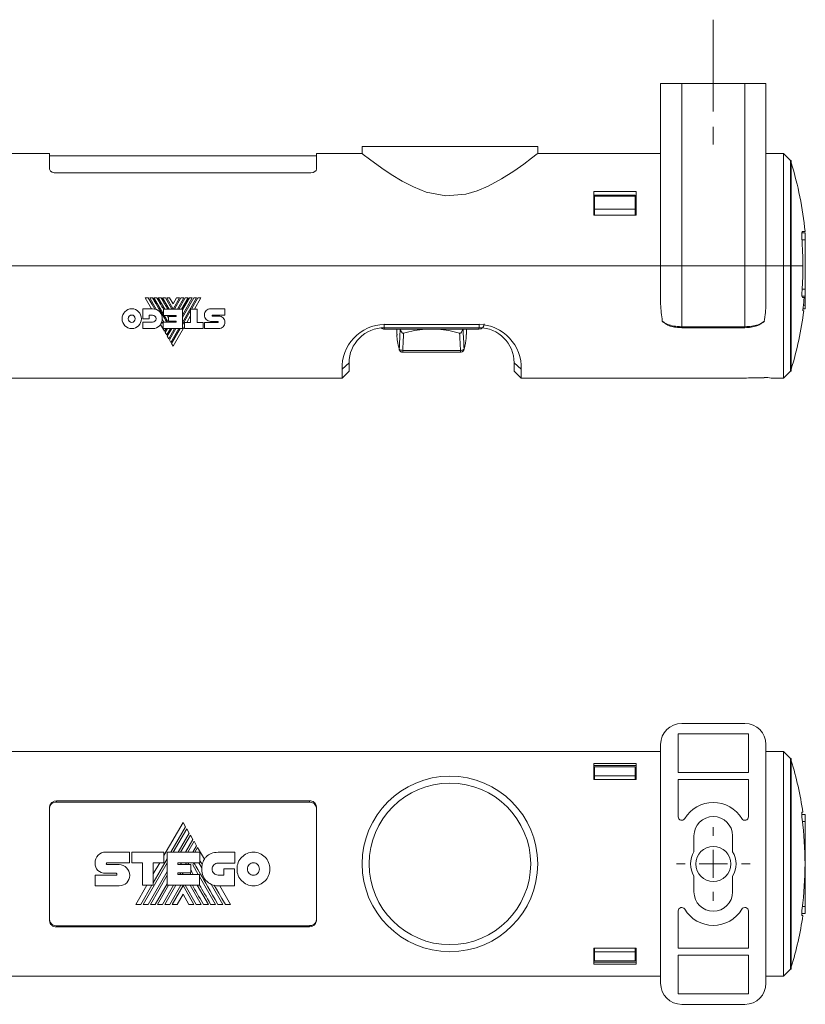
# Model space of a CAD drawing. Header units: millimetres. Extents: x 39 to 556, y 70 to 359.
# Tile 3 of 4: x 362 to 474, y 70 to 211. Entities that reach past the tile are written whole.
import ezdxf

# ---------------------------------------------------------------- set-up
doc = ezdxf.new("R2010")
doc.units = ezdxf.units.MM
doc.linetypes.add('CENTERX2', pattern=[20.32, 12.7, -2.54, 2.54, -2.54])
doc.linetypes.add('PHANTOM', pattern=[12.7, 6.35, -1.27, 1.27, -1.27, 1.27, -1.27])
doc.layers.add('___VS___', color=7, linetype='Continuous', lineweight=15)

# ---------------------------------------------------------------- blocks, each defined once
blk = doc.blocks.new('SW_CENTERMARKSYMBOL_1')
at = {"color": 0, "linetype": 'Continuous', "lineweight": 0}
for p, q in [((0, 4), (0, 5.25)), ((0, 0), (0, 2)), ((-4, 0), (-5.25, 0)), ((0, 0), (-2, 0)), ((0, 0), (0, -2)), ((0, 0), (2, 0)), ((4, 0), (5.25, 0)), ((0, -4), (0, -5.25))]:
    blk.add_line(p, q, dxfattribs=at)

msp = doc.modelspace()

# ---------------------------------------------------------------- linework, layer by layer
at = {"color": 7, "linetype": 'CENTERX2', "lineweight": 0}
for p, q in [((460.43, 210.58), (460.43, 192.04)), ((460.43, 197.51), (460.43, 203.51)), ((451.33, 175.51), (441.53, 175.51))]:
    msp.add_line(p, q, dxfattribs=at)
at = {"color": 7, "linetype": 'Continuous', "lineweight": 15}
for p, q in [((452.93, 175.51), (452.93, 201.51)), ((452.93, 201.51), (455.93, 201.51)), ((455.93, 201.51), (455.93, 175.51)), ((464.93, 201.51), (455.93, 201.51)), ((464.93, 175.51), (464.93, 201.51)), ((464.93, 201.51), (467.93, 201.51)), ((467.93, 201.51), (467.93, 175.51)), ((410.43, 192.51), (410.43, 191.5)), ((410.43, 192.51), (435.43, 192.51)), ((435.43, 191.51), (435.43, 192.51)), ((365.93, 191.51), (358.93, 191.51)), ((365.93, 189.29), (365.93, 191.51)), ((403.93, 191.21), (365.93, 191.21)), ((410.44, 191.51), (403.93, 191.51)), ((403.93, 189.29), (403.93, 191.51)), ((452.93, 191.51), (435.43, 191.51)), ((470.43, 191.51), (467.93, 191.51)), ((471.43, 190.51), (470.43, 191.51)), ((470.43, 175.51), (470.43, 191.51)), ((471.53, 190.51), (471.43, 190.51)), ((471.43, 190.51), (471.43, 175.51)), ((471.53, 190.51), (471.53, 175.51)), ((402.93, 188.76), (366.93, 188.76)), ((443.43, 186.09), (449.43, 186.09)), ((443.43, 182.72), (443.43, 186.09)), ((449.33, 185.57), (443.53, 185.57)), ((443.53, 185.45), (443.53, 185.57)), ((449.33, 185.45), (443.53, 185.45)), ((443.53, 185.45), (443.53, 183.61)), ((449.33, 185.57), (449.33, 185.45)), ((449.33, 185.45), (449.33, 183.61)), ((449.43, 186.09), (449.43, 182.72)), ((449.43, 182.72), (443.43, 182.72)), ((449.33, 183.61), (443.53, 183.61)), ((443.53, 183.61), (443.53, 182.72)), ((449.33, 182.72), (449.33, 183.61)), ((473.03, 180.21), (473.53, 180.21)), ((473.49, 180.41), (473.09, 180.41)), ((473.53, 180.21), (473.53, 179.21)), ((473.53, 179.21), (473.53, 172.21)), ((452.93, 175.51), (142.93, 175.51)), ((455.93, 175.51), (452.93, 175.51)), ((452.93, 170.68), (452.93, 175.51)), ((464.93, 175.51), (455.93, 175.51)), ((455.93, 175.51), (455.93, 166.86)), ((467.93, 175.51), (464.93, 175.51)), ((464.93, 166.86), (464.93, 175.51)), ((470.43, 175.51), (467.93, 175.51)), ((467.93, 175.51), (467.93, 170.68)), ((470.43, 159.51), (470.43, 175.51)), ((470.43, 175.51), (471.43, 175.51)), ((471.43, 175.51), (471.43, 160.51)), ((471.43, 175.51), (473.19, 175.51)), ((471.53, 175.51), (471.53, 160.51)), ((473.06, 171.21), (473.53, 171.21)), ((473.53, 171.21), (473.53, 172.21)), ((473.53, 171.01), (473.53, 171.21)), ((379.56, 170.96), (380.46, 169.4)), ((381.16, 169.28), (380.19, 170.96)), ((382.14, 168.64), (380.8, 170.96)), ((382.33, 169.36), (381.4, 170.96)), ((382.94, 169.36), (382.01, 170.96)), ((382.42, 170.96), (383.35, 169.36)), ((382.61, 170.96), (383.53, 169.37)), ((383.53, 170.1), (383.03, 170.96)), ((383.53, 170.1), (384.03, 170.96)), ((384.45, 170.96), (383.53, 169.37)), ((384.63, 170.96), (383.71, 169.36)), ((385.05, 170.96), (384.13, 169.36)), ((385.24, 170.96), (384.32, 169.36)), ((385.66, 170.96), (384.74, 169.36)), ((386.87, 170.96), (384.86, 167.47)), ((386.46, 170.96), (384.86, 168.19)), ((385.85, 170.96), (384.86, 169.24)), ((386.26, 170.96), (384.86, 168.52)), ((387.06, 170.96), (386.14, 169.36)), ((386.57, 169.36), (387.49, 170.96)), ((473.12, 171.01), (473.38, 171.01)), ((473.53, 171.01), (473.53, 169.91)), ((473.53, 169.41), (473.53, 169.91)), ((379.23, 167.97), (379.23, 169.4)), ((379.23, 169.4), (380.59, 169.4)), ((380.6, 168.51), (380.12, 168.51)), ((380.12, 168.51), (380.12, 167.97)), ((382.14, 169.36), (382.14, 168.45)), ((384.86, 169.36), (382.14, 169.36)), ((383.95, 168.45), (382.14, 168.45)), ((382.71, 167.65), (382.25, 168.45)), ((382.94, 168.31), (382.86, 168.45)), ((383.95, 168.31), (382.86, 168.31)), ((382.86, 167.64), (382.86, 168.31)), ((383.6, 168.45), (383.52, 168.31)), ((383.79, 168.45), (383.71, 168.31)), ((383.95, 168.31), (383.95, 168.45)), ((384.86, 169.36), (384.86, 166.59)), ((386.02, 169.15), (384.86, 167.14)), ((385.48, 167.47), (386.02, 168.41)), ((386.02, 169.36), (386.02, 167.47)), ((386.93, 169.36), (386.02, 169.36)), ((386.93, 169.36), (386.93, 167.48)), ((388.87, 169.4), (390.9, 169.4)), ((390.9, 168.51), (389.13, 168.51)), ((389.13, 168.36), (390.01, 168.36)), ((473.53, 169.41), (473.21, 169.41)), ((473.21, 169.11), (473.32, 169.11)), ((379.2, 167.5), (380.6, 167.5)), ((379.2, 166.6), (379.2, 167.5)), ((380.12, 167.97), (379.23, 167.97)), ((381.74, 167.18), (382.31, 166.21)), ((382.2, 167.49), (381.96, 167.9)), ((382.13, 166.59), (382.13, 167.49)), ((383.95, 167.49), (382.13, 167.49)), ((382.71, 167.65), (382.62, 167.49)), ((383.95, 167.64), (382.86, 167.64)), ((383.13, 167.64), (383.05, 167.49)), ((383.32, 167.64), (383.23, 167.49)), ((383.52, 164.1), (385.13, 166.87)), ((383.74, 167.64), (383.65, 167.49)), ((383.95, 167.49), (383.95, 167.64)), ((385.13, 167.47), (386.02, 167.47)), ((385.13, 166.59), (385.13, 167.47)), ((386.93, 167.48), (387.8, 167.48)), ((387.8, 167.48), (387.8, 166.59)), ((388, 166.58), (388, 167.48)), ((389.9, 167.48), (388, 167.48)), ((389.9, 167.62), (388.87, 167.62)), ((413.58, 167.19), (427.08, 167.19)), ((413.58, 166.71), (413.58, 167.19)), ((427.08, 166.71), (427.08, 167.19)), ((455.93, 166.86), (464.93, 166.86)), ((380.6, 166.6), (379.2, 166.6)), ((384.86, 166.59), (382.13, 166.59)), ((382.31, 166.21), (382.53, 166.59)), ((382.71, 166.59), (382.4, 166.05)), ((382.4, 166.05), (382.61, 165.68)), ((382.61, 165.68), (383.14, 166.59)), ((383.32, 166.59), (382.7, 165.52)), ((382.7, 165.52), (382.91, 165.15)), ((382.91, 165.15), (383.74, 166.59)), ((383.93, 166.59), (383.01, 164.99)), ((383.22, 164.63), (384.35, 166.59)), ((384.54, 166.59), (383.31, 164.46)), ((387.8, 166.59), (385.13, 166.59)), ((390.02, 166.58), (388, 166.58)), ((427.08, 166.71), (413.58, 166.71)), ((427.07, 166.51), (413.59, 166.51)), ((415.38, 166.51), (415.38, 165.78)), ((425.28, 165.76), (425.28, 166.51)), ((455.93, 166.69), (464.93, 166.69)), ((383.01, 164.99), (383.22, 164.63)), ((383.31, 164.46), (383.52, 164.1)), ((416.22, 163.48), (424.44, 163.48)), ((416.22, 163.24), (424.44, 163.24)), ((408.58, 161.71), (407.58, 160.79)), ((408.58, 161.71), (408.58, 160.51)), ((432.08, 161.71), (433.08, 160.79)), ((432.08, 160.51), (432.08, 161.71)), ((407.58, 159.51), (407.58, 160.79)), ((407.58, 159.51), (408.58, 160.51)), ((432.08, 160.51), (433.08, 159.51)), ((433.08, 160.79), (433.08, 159.51)), ((470.43, 159.51), (471.43, 160.51)), ((471.43, 160.51), (471.53, 160.51)), ((359.43, 159.51), (407.58, 159.51)), ((433.08, 159.51), (465.18, 159.51)), ((465.18, 159.51), (465.18, 159.53)), ((466.18, 159.6), (467.68, 159.6)), ((468.68, 159.53), (468.68, 159.51)), ((468.68, 159.51), (470.43, 159.51)), ((455.93, 110.36), (464.93, 110.36)), ((455.43, 108.86), (455.43, 103.36)), ((465.43, 108.86), (455.43, 108.86)), ((465.43, 103.36), (465.43, 108.86)), ((452.93, 73.36), (452.93, 107.36)), ((467.93, 107.36), (467.93, 73.36)), ((142.93, 106.36), (452.93, 106.36)), ((467.93, 106.36), (470.43, 106.36)), ((471.43, 105.36), (470.43, 106.36)), ((470.43, 74.36), (470.43, 106.36)), ((471.53, 105.36), (471.43, 105.36)), ((471.43, 105.36), (471.43, 75.36)), ((471.53, 105.36), (471.53, 75.36)), ((443.43, 104.65), (443.43, 102.36)), ((443.43, 104.65), (449.43, 104.65)), ((443.43, 104.36), (449.43, 104.36)), ((449.33, 104.16), (443.53, 104.16)), ((443.53, 102.9), (443.53, 104.16)), ((449.33, 104.16), (449.33, 102.9)), ((449.43, 102.36), (449.43, 104.65)), ((443.43, 102.36), (449.43, 102.36)), ((443.53, 102.9), (449.33, 102.9)), ((443.53, 102.36), (443.53, 102.9)), ((449.33, 102.9), (449.33, 102.36)), ((455.43, 103.36), (465.43, 103.36)), ((455.43, 102.36), (455.43, 97.07)), ((465.43, 102.36), (455.43, 102.36)), ((465.43, 97.07), (465.43, 102.36)), ((365.93, 82.24), (365.93, 98.49)), ((402.93, 99.33), (366.93, 99.33)), ((366.93, 99.33), (366.93, 99.16)), ((402.93, 99.16), (366.93, 99.16)), ((402.93, 99.16), (402.93, 99.33)), ((403.93, 82.24), (403.93, 98.49)), ((473.53, 97.41), (473.02, 97.41)), ((473.19, 97.71), (473.04, 97.71)), ((473.06, 97.7), (473.07, 97.71)), ((473.53, 96.41), (473.53, 97.41)), ((384.94, 96.27), (382.22, 91.55)), ((383.22, 92.02), (385.31, 95.65)), ((385.47, 95.36), (383.54, 92.02)), ((385.31, 95.65), (384.94, 96.27)), ((385.82, 94.75), (385.47, 95.36)), ((473.53, 84.31), (473.53, 96.41)), ((384.25, 92.02), (385.82, 94.75)), ((385.98, 94.47), (384.57, 92.02)), ((386.34, 93.85), (385.98, 94.47)), ((457.68, 94.36), (457.68, 92.1)), ((463.18, 92.1), (463.18, 94.36)), ((385.28, 92.02), (386.34, 93.85)), ((386.5, 93.58), (385.6, 92.02)), ((386.33, 92.02), (386.86, 92.95)), ((386.86, 92.95), (386.5, 93.58)), ((387.02, 92.68), (386.64, 92.02)), ((387.97, 91.03), (387.02, 92.68)), ((373.91, 92.04), (377.33, 92.04)), ((377.33, 92.04), (377.33, 90.51)), ((377.67, 90.51), (377.67, 92.04)), ((377.67, 92.04), (382.22, 92.04)), ((382.22, 92.04), (382.22, 90.53)), ((382.68, 87.32), (382.68, 92.02)), ((382.68, 92.02), (387.32, 92.02)), ((387.32, 92.02), (387.32, 90.5)), ((389.92, 92.01), (392.3, 92.01)), ((392.3, 92.01), (392.3, 90.48)), ((372.41, 90.51), (372.41, 90.51)), ((374.11, 90.51), (377.33, 90.51)), ((374.11, 90.28), (375.85, 90.28)), ((379.15, 90.51), (377.67, 90.51)), ((379.15, 87.32), (379.15, 90.51)), ((379.25, 84.6), (382.68, 90.53)), ((380.7, 87.67), (382.68, 91.09)), ((382.22, 90.53), (380.7, 90.53)), ((380.7, 87.32), (380.7, 90.53)), ((381.63, 90.53), (380.7, 88.93)), ((384.22, 90.5), (387.32, 90.5)), ((384.22, 90.5), (384.22, 90.25)), ((384.22, 90.25), (386.07, 90.25)), ((384.58, 90.25), (384.72, 90.5)), ((385.3, 90.25), (385.44, 90.5)), ((385.61, 90.25), (385.76, 90.5)), ((386.07, 90.25), (386.07, 89.1)), ((386.32, 90.23), (386.48, 90.5)), ((386.32, 90.23), (387.11, 88.87)), ((387.2, 90.5), (387.6, 89.8)), ((392.3, 90.48), (389.92, 90.48)), ((372.41, 88.76), (375.42, 88.76)), ((375.42, 89.02), (373.91, 89.02)), ((379.96, 84.6), (382.68, 89.3)), ((380.29, 84.6), (382.68, 88.74)), ((384.22, 89.1), (386.07, 89.1)), ((384.22, 89.1), (384.22, 88.87)), ((384.22, 88.87), (387.3, 88.87)), ((384.5, 88.87), (384.63, 89.1)), ((384.82, 88.87), (384.95, 89.1)), ((385.94, 89.1), (386.07, 88.87)), ((387.3, 87.32), (387.3, 88.87)), ((387.3, 88.55), (389.58, 84.6)), ((389.92, 88.77), (390.74, 88.77)), ((390.74, 88.77), (390.74, 89.68)), ((390.74, 89.68), (392.25, 89.68)), ((392.25, 89.68), (392.25, 87.25)), ((457.68, 88.63), (457.68, 86.36)), ((463.18, 86.36), (463.18, 88.63)), ((375.85, 87.25), (372.41, 87.25)), ((379.77, 87.32), (378.2, 84.6)), ((378.93, 84.6), (380.5, 87.32)), ((379.15, 87.32), (380.7, 87.32)), ((380.99, 84.6), (382.68, 87.52)), ((381.31, 84.6), (382.88, 87.32)), ((382.02, 84.6), (383.6, 87.32)), ((382.35, 84.6), (383.92, 87.32)), ((382.68, 87.32), (387.3, 87.32)), ((383.06, 84.6), (384.64, 87.32)), ((383.38, 84.6), (384.94, 87.3)), ((386.49, 84.6), (384.94, 87.3)), ((386.82, 84.6), (385.24, 87.32)), ((385.94, 87.32), (387.52, 84.6)), ((386.97, 87.32), (388.55, 84.6)), ((388.96, 87.46), (390.61, 84.6)), ((392.25, 87.25), (389.93, 87.25)), ((391.69, 84.6), (390.16, 87.25)), ((384.94, 86.06), (384.08, 84.6)), ((384.94, 86.06), (385.78, 84.6)), ((473.53, 84.31), (473.53, 83.31)), ((455.43, 83.66), (455.43, 78.36)), ((465.43, 78.36), (465.43, 83.66)), ((473.02, 83.31), (473.53, 83.31)), ((473.04, 83.01), (473.19, 83.01)), ((402.93, 81.56), (366.93, 81.56)), ((366.93, 81.56), (366.93, 81.4)), ((402.93, 81.4), (366.93, 81.4)), ((402.93, 81.4), (402.93, 81.56)), ((443.43, 78.36), (449.43, 78.36)), ((443.43, 76.08), (443.43, 78.36)), ((443.53, 77.83), (443.53, 78.36)), ((449.33, 77.83), (443.53, 77.83)), ((443.53, 77.83), (443.53, 76.56)), ((449.33, 78.36), (449.33, 77.83)), ((449.33, 77.83), (449.33, 76.56)), ((449.43, 78.36), (449.43, 76.08)), ((455.43, 78.36), (465.43, 78.36)), ((465.43, 77.36), (455.43, 77.36)), ((455.43, 77.36), (455.43, 71.86)), ((465.43, 71.86), (465.43, 77.36)), ((443.43, 76.36), (449.43, 76.36)), ((449.43, 76.08), (443.43, 76.08)), ((449.33, 76.56), (443.53, 76.56)), ((452.93, 74.36), (142.93, 74.36)), ((470.43, 74.36), (467.93, 74.36)), ((470.43, 74.36), (471.43, 75.36)), ((471.43, 75.36), (471.53, 75.36)), ((455.43, 71.86), (465.43, 71.86)), ((464.93, 70.36), (455.93, 70.36))]:
    msp.add_line(p, q, dxfattribs=at)
at = {"color": 8, "linetype": 'Continuous', "lineweight": 15}
for p, q in [((473.05, 179.21), (473.53, 179.21)), ((473.08, 172.21), (473.53, 172.21)), ((473.27, 169.91), (473.53, 169.91)), ((473.38, 171.01), (473.53, 171.01)), ((455.93, 166.69), (455.93, 166.86)), ((464.93, 166.69), (464.93, 166.86)), ((413.59, 166.51), (413.59, 166.7)), ((427.07, 166.7), (427.07, 166.51)), ((416.22, 163.48), (416.22, 163.24)), ((424.44, 163.48), (424.44, 163.24)), ((473.53, 96.41), (473.12, 96.41)), ((473.12, 84.31), (473.53, 84.31))]:
    msp.add_line(p, q, dxfattribs=at)
at = {"color": 7, "linetype": 'Continuous', "lineweight": 15, "flags": 128}
for points in [[(410.44, 191.5), (410.43, 191.51), (410.57, 191.4), (411.48, 190.7), (413.23, 189.43), (414.57, 188.53), (416.13, 187.59), (417.75, 186.76), (419.57, 186.04), (422.34, 185.51), (425.18, 185.75), (426.82, 186.23), (428.37, 186.88), (430.3, 187.92), (432.03, 189.02), (433.44, 190.01), (434.56, 190.84), (435.37, 191.46), (435.43, 191.51)], [(366.93, 188.76), (366.6, 188.79), (366.31, 188.88), (366.08, 189.02), (365.95, 189.18), (365.93, 189.29)], [(403.93, 189.29), (403.87, 189.12), (403.71, 188.97), (403.46, 188.84), (403.15, 188.77), (402.93, 188.76)], [(379.98, 170.96), (380.27, 170.48), (380.53, 170.02), (380.72, 169.68), (380.91, 169.37)], [(453.15, 167.66), (453.16, 167.66), (453.17, 167.67)], [(467.71, 167.66), (467.7, 167.66), (467.69, 167.67)], [(415.71, 163.67), (415.72, 163.61), (415.72, 163.59)], [(424.94, 163.59), (424.94, 163.61), (424.95, 163.67)], [(390.96, 84.6), (390.48, 85.42), (390.03, 86.2), (389.7, 86.77), (389.39, 87.31)]]:
    msp.add_lwpolyline(points, dxfattribs=at)
at = {"color": 7, "linetype": 'Continuous', "lineweight": 15}
for centre, radius in [((422.93, 90.36), 12.5), ((422.93, 90.36), 11.5), ((460.43, 90.36), 2.5)]:
    msp.add_circle(centre, radius, dxfattribs=at)
for centre, radius, start, end in [((423.73, 175.51), 50, 5.624, 17.0715), ((475.29, 179.8), 2.28, 164.4953, 189.8182), ((423.73, 175.51), 49.46, 0, 4.5228), ((423.73, 175.51), 49.46, 355.9419, 0), ((474.76, 171.6), 1.74, 166.5977, 200.0117), ((423.73, 175.51), 49.85, 353.2025, 354.8206), ((380.59, 168.03), 1.38, 354.6401, 90), ((423.73, 175.51), 50, 342.9285, 352.646), ((474.75, 169.28), 1.56, 167.8661, 186.3502), ((380.43, 167.97), 1.53, 329.0381, 346.8386), ((413.77, 161), 6.2, 91.7805, 181.9148), ((427.07, 167.27), 0.762, 270, 0), ((426.89, 161), 6.2, 358.0878, 88.2169), ((453.45, 167.72), 0.3, 190.5057, 223.936), ((453.4, 167.68), 0.234, 225.775, 283.0221), ((467.46, 167.67), 0.232, 256.6715, 314.5314), ((467.41, 167.72), 0.3, 316.064, 349.4943), ((413.58, 161.71), 5, 89.9999, 180.0001), ((413.59, 167.27), 0.762, 235.5391, 270), ((427.08, 161.71), 5, 0.0001, 89.9999), ((466.01, 155.34), 4.26, 87.7289, 101.2371), ((467.92, 156.28), 3.34, 76.8734, 94.1607), ((455.93, 107.36), 3, 90, 180), ((464.93, 107.36), 3, 0, 90), ((423.73, 90.36), 50, 8.4531, 17.0715), ((366.87, 98.39), 0.94, 86.089, 174.3524), ((366.84, 98.25), 0.916, 84.6097, 175.8541), ((403.02, 98.42), 0.916, 4.1621, 95.3969), ((402.99, 98.23), 0.94, 5.6286, 93.908), ((460.43, 94.36), 4.75, 31.0027, 148.9973), ((455.93, 97.07), 0.5, 180, 328.9973), ((460.43, 94.36), 2.75, 0, 180), ((464.93, 97.07), 0.5, 211.0027, 0), ((476.67, 97.39), 3.64, 174.9473, 190.7393), ((423.73, 90.36), 49.76, 352.6682, 7.3318), ((460.43, 90.36), 3.25, 147.7958, 212.2042), ((460.43, 90.36), 3.25, 327.7958, 32.2042), ((389.93, 89.58), 2.34, 174.6401, 270), ((390.2, 89.69), 2.6, 149.0381, 166.8386), ((460.43, 86.36), 2.75, 180, 0), ((455.93, 83.66), 0.5, 31.0027, 180), ((464.93, 83.66), 0.5, 0, 148.9973), ((460.43, 86.36), 4.75, 211.0027, 328.9973), ((423.73, 90.36), 50, 342.9285, 351.5469), ((475.73, 83.38), 2.72, 166.5392, 187.7742), ((366.87, 82.5), 0.94, 185.6277, 273.9084), ((366.84, 82.31), 0.916, 184.1621, 275.3965), ((403.02, 82.48), 0.916, 264.6093, 355.8541), ((402.99, 82.33), 0.94, 266.0886, 354.3524), ((455.93, 73.36), 3, 180, 270), ((464.93, 73.36), 3, 270, 0)]:
    msp.add_arc(centre, radius, start, end, dxfattribs=at)
at = {"color": 8, "linetype": 'Continuous', "lineweight": 15}
for centre, start, end in [((453.39, 167.66), 178.3363, 223.2018), ((467.47, 167.66), 316.778, 1.6743)]:
    msp.add_arc(centre, 0.22, start, end, dxfattribs=at)
at = {"color": 7, "linetype": 'Continuous', "lineweight": 15}
for centre, major_axis, ratio, start_param, end_param in [((464.95, 149.08), (0, 125.38), 0.395356, 1.431332, 1.454131), ((464.95, 148.89), (0, 125.38), 0.391304, 1.434545, 1.454187), ((420.33, 81.92), (0, 84.62), 0.391304, 0.027697, 0.120799), ((420.33, 81.92), (0, 84.62), 0.391304, 6.162387, 6.255488), ((375.71, 148.89), (0, 125.38), 0.391304, 4.828999, 4.84864), ((375.71, 149.08), (0, 125.38), 0.395356, 4.829054, 4.851854)]:
    msp.add_ellipse(centre, major_axis=major_axis, ratio=ratio, start_param=start_param, end_param=end_param, dxfattribs=at)
for points in [[(380.6, 170.96), (381.89, 168.75), (382.56, 167.6), (382.61, 167.49)], [(381.21, 170.96), (381.58, 170.33), (381.89, 169.79), (382.14, 169.36)], [(381.82, 170.96), (382.21, 170.29), (382.52, 169.76), (382.75, 169.36)], [(376.26, 168), (376.26, 168.39), (376.41, 168.74), (376.66, 169)], [(376.66, 169), (376.91, 169.25), (377.26, 169.41), (377.64, 169.41)], [(377.28, 168.37), (377.19, 168.27), (377.13, 168.14), (377.13, 168)], [(377.64, 168.52), (377.5, 168.52), (377.37, 168.46), (377.28, 168.37)], [(377.64, 169.41), (378.01, 169.41), (378.36, 169.25), (378.61, 169)], [(377.99, 168.37), (377.9, 168.46), (377.77, 168.52), (377.64, 168.52)], [(378.13, 168), (378.13, 168.14), (378.08, 168.27), (377.99, 168.37)], [(378.61, 169), (378.85, 168.74), (379.01, 168.39), (379.01, 168)], [(380.94, 168.36), (380.86, 168.45), (380.73, 168.51), (380.6, 168.51)], [(381.09, 168), (381.09, 168.14), (381.03, 168.27), (380.94, 168.36)], [(382.67, 168.45), (382.75, 168.3), (382.82, 168.18), (382.86, 168.1)], [(387.99, 168.54), (387.99, 168.79), (388.09, 169), (388.24, 169.15)], [(388.25, 167.89), (388.09, 168.06), (387.99, 168.29), (387.99, 168.54)], [(388.24, 169.15), (388.4, 169.31), (388.63, 169.4), (388.87, 169.4)], [(389.09, 168.49), (389.07, 168.48), (389.07, 168.46), (389.07, 168.44)], [(389.07, 168.44), (389.07, 168.42), (389.08, 168.4), (389.09, 168.38)], [(389.13, 168.51), (389.11, 168.51), (389.1, 168.5), (389.09, 168.49)], [(389.09, 168.38), (389.1, 168.37), (389.11, 168.36), (389.13, 168.36)], [(390.01, 168.36), (390.27, 168.35), (390.5, 168.27), (390.67, 168.11)], [(376.66, 167), (376.41, 167.26), (376.26, 167.61), (376.26, 168)], [(377.64, 166.59), (377.26, 166.59), (376.91, 166.75), (376.66, 167)], [(377.13, 168), (377.13, 167.86), (377.19, 167.73), (377.28, 167.64)], [(377.28, 167.64), (377.37, 167.54), (377.5, 167.48), (377.64, 167.48)], [(377.64, 167.48), (377.77, 167.48), (377.9, 167.54), (377.99, 167.64)], [(378.61, 167), (378.36, 166.75), (378.01, 166.59), (377.64, 166.59)], [(377.99, 167.64), (378.08, 167.73), (378.13, 167.86), (378.13, 168)], [(379.01, 168), (379.01, 167.61), (378.85, 167.26), (378.61, 167)], [(380.6, 167.5), (380.73, 167.5), (380.86, 167.56), (380.94, 167.65)], [(381.59, 166.98), (381.36, 166.74), (381.03, 166.6), (380.6, 166.6)], [(380.94, 167.65), (381.03, 167.74), (381.09, 167.86), (381.09, 168)], [(381.74, 167.18), (381.7, 167.11), (381.65, 167.04), (381.59, 166.98)], [(381.96, 167.9), (381.96, 167.8), (381.94, 167.71), (381.92, 167.62)], [(381.92, 167.62), (382, 167.48), (382.07, 167.36), (382.13, 167.27)], [(388.87, 167.62), (388.63, 167.62), (388.41, 167.73), (388.25, 167.89)], [(389.94, 167.6), (389.93, 167.61), (389.91, 167.62), (389.9, 167.62)], [(389.9, 167.48), (389.91, 167.48), (389.93, 167.49), (389.93, 167.5)], [(389.93, 167.5), (389.95, 167.52), (389.95, 167.54), (389.95, 167.56)], [(389.95, 167.56), (389.95, 167.57), (389.95, 167.59), (389.94, 167.6)], [(390.9, 167.49), (390.9, 167.24), (390.8, 167.01), (390.64, 166.85)], [(390.67, 168.11), (390.81, 167.97), (390.9, 167.76), (390.9, 167.49)], [(390.64, 166.85), (390.48, 166.68), (390.26, 166.58), (390.02, 166.58)], [(372.41, 90.51), (372.41, 90.93), (372.58, 91.31), (372.85, 91.59)], [(372.85, 91.59), (373.12, 91.87), (373.49, 92.04), (373.91, 92.04)], [(387.97, 91.03), (388.05, 91.15), (388.14, 91.26), (388.24, 91.37)], [(388.24, 91.37), (388.62, 91.77), (389.19, 92.01), (389.92, 92.01)], [(392.62, 89.63), (392.62, 90.29), (392.88, 90.89), (393.31, 91.33)], [(393.31, 91.33), (393.73, 91.76), (394.31, 92.03), (394.96, 92.03)], [(394.96, 92.03), (395.6, 92.03), (396.18, 91.76), (396.61, 91.33)], [(396.61, 91.33), (397.03, 90.89), (397.29, 90.29), (397.29, 89.63)], [(372.8, 89.44), (372.55, 89.69), (372.4, 90.04), (372.41, 90.51)], [(374.05, 90.48), (374.03, 90.46), (374.01, 90.42), (374.01, 90.38)], [(374.01, 90.38), (374.01, 90.35), (374.02, 90.33), (374.04, 90.31)], [(374.04, 90.31), (374.06, 90.29), (374.09, 90.28), (374.11, 90.28)], [(374.11, 90.51), (374.08, 90.51), (374.06, 90.5), (374.05, 90.48)], [(375.85, 90.28), (376.26, 90.28), (376.64, 90.1), (376.91, 89.81)], [(376.91, 89.81), (377.18, 89.53), (377.35, 89.14), (377.35, 88.71)], [(389.91, 84.6), (387.73, 88.35), (386.59, 90.32), (386.49, 90.5)], [(387.67, 90.28), (387.53, 90.52), (387.42, 90.72), (387.32, 90.88)], [(387.6, 89.8), (387.61, 89.97), (387.63, 90.13), (387.67, 90.28)], [(389.33, 90.23), (389.18, 90.08), (389.09, 89.87), (389.09, 89.63)], [(389.92, 90.48), (389.69, 90.48), (389.48, 90.39), (389.33, 90.23)], [(394.36, 90.25), (394.2, 90.09), (394.11, 89.87), (394.11, 89.63)], [(394.96, 90.51), (394.72, 90.51), (394.51, 90.41), (394.36, 90.25)], [(395.56, 90.25), (395.4, 90.41), (395.19, 90.51), (394.96, 90.51)], [(395.81, 89.63), (395.81, 89.87), (395.71, 90.09), (395.56, 90.25)], [(373.91, 89.02), (373.48, 89.03), (373.08, 89.17), (372.8, 89.44)], [(375.48, 88.98), (375.47, 89), (375.44, 89.02), (375.42, 89.02)], [(375.42, 88.76), (375.45, 88.76), (375.47, 88.77), (375.49, 88.79)], [(375.52, 88.88), (375.52, 88.92), (375.51, 88.95), (375.48, 88.98)], [(375.49, 88.79), (375.51, 88.82), (375.52, 88.85), (375.52, 88.88)], [(377.35, 88.71), (377.35, 88.29), (377.19, 87.93), (376.92, 87.67)], [(386.4, 88.87), (386.26, 89.13), (386.15, 89.32), (386.07, 89.46)], [(389.09, 89.63), (389.09, 89.39), (389.18, 89.17), (389.33, 89.02)], [(389.33, 89.02), (389.48, 88.86), (389.69, 88.77), (389.92, 88.77)], [(393.31, 87.94), (392.88, 88.37), (392.62, 88.97), (392.62, 89.63)], [(394.11, 89.63), (394.11, 89.39), (394.2, 89.17), (394.36, 89.01)], [(394.36, 89.01), (394.51, 88.85), (394.72, 88.75), (394.96, 88.75)], [(394.96, 88.75), (395.19, 88.75), (395.4, 88.85), (395.56, 89.01)], [(395.56, 89.01), (395.71, 89.17), (395.81, 89.39), (395.81, 89.63)], [(397.29, 89.63), (397.29, 88.97), (397.03, 88.37), (396.61, 87.94)], [(376.92, 87.67), (376.65, 87.41), (376.27, 87.25), (375.85, 87.25)], [(387.84, 84.6), (387.18, 85.74), (386.66, 86.65), (386.27, 87.32)], [(388.87, 84.6), (388.25, 85.68), (387.72, 86.59), (387.3, 87.32)], [(394.96, 87.23), (394.31, 87.23), (393.73, 87.5), (393.31, 87.94)], [(396.61, 87.94), (396.19, 87.5), (395.6, 87.23), (394.96, 87.23)]]:
    msp.add_open_spline(points, degree=3, dxfattribs=at)
for points, knots in [([(452.93, 170.68), (452.93, 170.48), (452.93, 169.47), (453.07, 168.47), (453.17, 167.67)], [0, 0, 0, 0, 0.198143, 1, 1, 1, 1]), ([(467.69, 167.67), (467.72, 167.86), (467.9, 168.86), (467.92, 169.87), (467.93, 170.68)], [0, 0, 0, 0, 0.1981523, 1, 1, 1, 1]), ([(453.17, 167.67), (453.3, 167.56), (453.58, 167.32), (454.31, 167.04), (455.15, 166.88), (455.71, 166.86), (455.93, 166.86)], [0, 0, 0, 0, 0.230931, 0.520359, 0.809749, 1, 1, 1, 1]), ([(455.93, 166.72), (455.73, 166.73), (455.23, 166.74), (454.47, 166.88), (453.82, 167.14), (453.56, 167.35), (453.45, 167.45)], [0, 0, 0, 0, 0.19025, 0.479641, 0.769066, 1, 1, 1, 1]), ([(464.93, 166.86), (465.27, 166.87), (465.94, 166.9), (466.84, 167.13), (467.41, 167.41), (467.62, 167.6), (467.69, 167.67)], [0, 0, 0, 0, 0.289482, 0.578956, 0.868443, 1, 1, 1, 1]), ([(467.41, 167.45), (467.35, 167.39), (467.16, 167.22), (466.65, 166.97), (465.84, 166.76), (465.23, 166.73), (464.93, 166.72)], [0, 0, 0, 0, 0.131556, 0.421045, 0.710523, 1, 1, 1, 1]), ([(415.41, 165.78), (415.4, 165.74), (415.4, 165.67), (415.35, 165.28), (415.54, 164.44), (415.71, 163.67)], [0, 0, 0, 0, 0.087125, 0.169409, 1, 1, 1, 1]), ([(415.92, 166.51), (415.94, 166.39), (415.98, 166.24), (416.06, 166.06), (416.13, 165.98), (416.2, 165.93), (416.27, 165.91), (416.32, 165.92), (416.34, 165.92)], [0, 0, 0, 0, 0.44004, 0.587192, 0.735153, 0.82563, 0.916878, 1, 1, 1, 1]), ([(424.32, 165.92), (424.34, 165.92), (424.38, 165.91), (424.45, 165.93), (424.53, 165.98), (424.62, 166.1), (424.7, 166.28), (424.73, 166.44), (424.74, 166.51)], [0, 0, 0, 0, 0.0812191, 0.1626954, 0.2597369, 0.4143938, 0.7330584, 1, 1, 1, 1]), ([(424.95, 163.67), (425.08, 164.26), (425.24, 164.94), (425.24, 165.43), (425.24, 165.63), (425.25, 165.76)], [0, 0, 0, 0, 0.625728, 0.734096, 1, 1, 1, 1]), ([(415.71, 163.67), (415.73, 163.65), (415.75, 163.61), (415.85, 163.55), (415.99, 163.5), (416.12, 163.49), (416.2, 163.48), (416.22, 163.48)], [0, 0, 0, 0, 0.230702, 0.461407, 0.692038, 0.922577, 1, 1, 1, 1]), ([(415.72, 163.59), (415.72, 163.58), (415.73, 163.53), (415.78, 163.45), (415.86, 163.35), (415.97, 163.28), (416.1, 163.24), (416.18, 163.24), (416.22, 163.24)], [0, 0, 0, 0, 0.033531, 0.241697, 0.42703, 0.617241, 0.833587, 1, 1, 1, 1]), ([(424.44, 163.48), (424.5, 163.49), (424.61, 163.49), (424.76, 163.53), (424.88, 163.59), (424.93, 163.64), (424.94, 163.67), (424.95, 163.67)], [0, 0, 0, 0, 0.230528, 0.461062, 0.691583, 0.922181, 1, 1, 1, 1]), ([(424.44, 163.24), (424.45, 163.24), (424.52, 163.23), (424.64, 163.26), (424.79, 163.34), (424.89, 163.45), (424.92, 163.54), (424.94, 163.59)], [0, 0, 0, 0, 0.020363, 0.330818, 0.559472, 0.77834, 1, 1, 1, 1])]:
    msp.add_open_spline(points, degree=3, knots=knots, dxfattribs=at)
at = {"layer": '___VS___', "linetype": 'PHANTOM'}
for p, q in [((379.98, 170.96), (379.56, 170.96)), ((380.6, 170.96), (380.19, 170.96)), ((381.21, 170.96), (380.8, 170.96)), ((381.82, 170.96), (381.4, 170.96)), ((382.42, 170.96), (382.01, 170.96)), ((383.03, 170.96), (382.61, 170.96)), ((384.45, 170.96), (384.03, 170.96)), ((385.05, 170.96), (384.63, 170.96)), ((385.66, 170.96), (385.24, 170.96)), ((386.26, 170.96), (385.85, 170.96)), ((386.87, 170.96), (386.46, 170.96)), ((387.49, 170.96), (387.06, 170.96)), ((390.9, 168.51), (390.9, 169.4)), ((372.41, 88.76), (372.41, 87.25)), ((378.2, 84.6), (378.93, 84.6)), ((379.25, 84.6), (379.96, 84.6)), ((380.29, 84.6), (380.99, 84.6)), ((381.31, 84.6), (382.02, 84.6)), ((382.35, 84.6), (383.06, 84.6)), ((383.38, 84.6), (384.08, 84.6)), ((385.78, 84.6), (386.49, 84.6)), ((386.82, 84.6), (387.52, 84.6)), ((387.84, 84.6), (388.55, 84.6)), ((388.87, 84.6), (389.58, 84.6)), ((389.91, 84.6), (390.61, 84.6)), ((390.96, 84.6), (391.69, 84.6))]:
    msp.add_line(p, q, dxfattribs=at)

# ---------------------------------------------------------------- block references
at = {"color": 7, "linetype": 'Continuous', "lineweight": 0}
msp.add_blockref('SW_CENTERMARKSYMBOL_1', (460.43, 90.36), dxfattribs=at)

doc.saveas('drawing.dxf')
